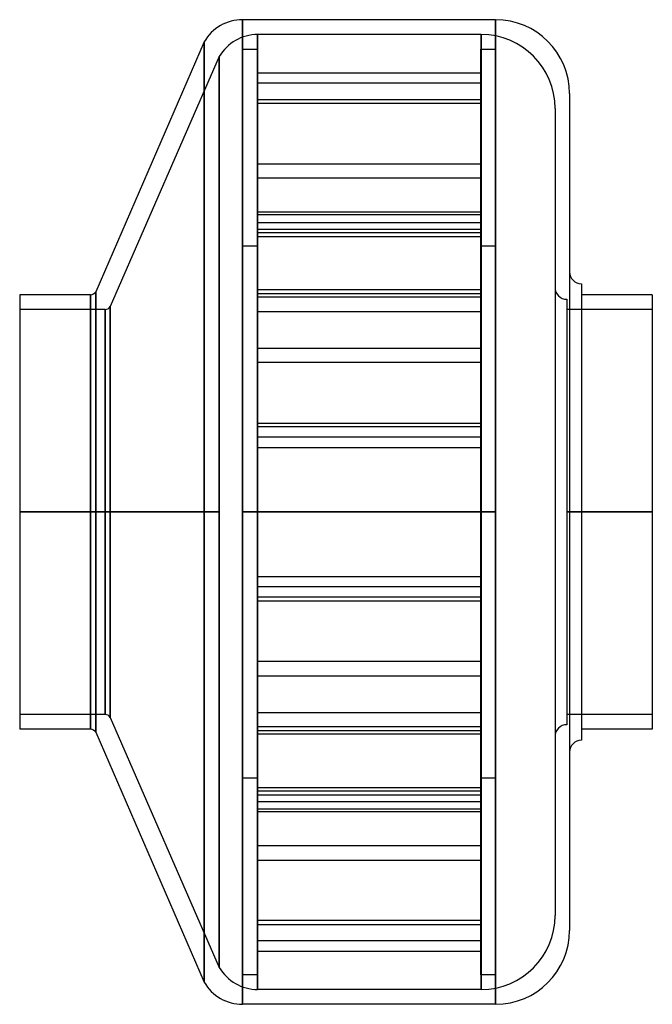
# Model space of a CAD drawing. Header units: millimetres. Extents: x -107 to 107, y -166 to 166.
import ezdxf

# ---------------------------------------------------------------- set-up
doc = ezdxf.new("R2010")
doc.units = ezdxf.units.MM
doc.layers.add('MAIN-1', color=7, linetype='Continuous')
doc.layers.add('MAIN-2', color=7, linetype='Continuous')

msp = doc.modelspace()

# ---------------------------------------------------------------- linework, layer by layer
at = {"layer": 'MAIN-1'}
for p, q in [((-31.6, 166.5), (-31.6, 0)), ((54, 166.5), (-31.6, 166.5)), ((54, 166.5), (54, 0)), ((-44.59, 159), (-81.27, 74.5)), ((-44.59, 159), (-44.59, 0)), ((79, 141.5), (79, -141.5)), ((83, 77.18), (83, 0)), ((-107, 73.5), (-107, 0)), ((-83, 73.5), (-107, 73.5)), ((-83, 73.5), (-83, 0)), ((-81.27, 74.5), (-81.27, 0)), ((107, 73.5), (83, 73.5)), ((107, 73.5), (107, 0)), ((-107, 0), (-107, -73.5)), ((-107, 0), (-83, 0)), ((-83, 0), (-83, -73.5)), ((-81.27, 0), (-44.59, 0)), ((-81.27, 0), (-81.27, -74.5)), ((-44.59, 0), (-44.59, -159)), ((-31.6, 0), (54, 0)), ((-31.6, 0), (-31.6, -166.5)), ((54, 0), (54, -166.5)), ((83, 0), (107, 0)), ((83, 0), (83, -77.18)), ((107, 0), (107, -73.5)), ((-83, -73.5), (-107, -73.5)), ((-81.27, -74.5), (-44.59, -159)), ((107, -73.5), (83, -73.5)), ((54, -166.5), (-31.6, -166.5))]:
    msp.add_line(p, q, dxfattribs=at)
for centre, radius, start, end in [((-31.6, 151.5), 15, 90, 150), ((54, 141.5), 25, 0, 90), ((83, 81.18), 4, 180, 270), ((-83, 75.5), 2, 270, 330), ((-83, -75.5), 2, 30, 90), ((83, -81.18), 4, 90, 180), ((54, -141.5), 25, 270, 0), ((-31.6, -151.5), 15, 210, 270)]:
    msp.add_arc(centre, radius, start, end, dxfattribs=at)
at = {"layer": 'MAIN-2'}
for p, q in [((-31.6, 0), (-31.6, 166.5)), ((54, 0), (54, 166.5)), ((-26.5, 161.5), (-26.5, 0)), ((-26.5, 0), (-26.5, 161.5)), ((49.1, 161.5), (-26.5, 161.5)), ((49.1, 161.5), (49.1, 0)), ((49.1, 0), (49.1, 161.5)), ((-44.59, 0), (-44.59, 159)), ((-39.49, 154), (-76.37, 69.5)), ((-39.49, 154), (-39.49, 0)), ((-39.49, 0), (-39.49, 154)), ((-31.6, 156.5), (-26.6, 156.5)), ((-31.6, -156.5), (-31.6, 156.5)), ((-26.6, 156.5), (-26.6, -156.5)), ((49, -156.5), (49, 156.5)), ((49, 156.5), (54, 156.5)), ((54, 156.5), (54, -156.5)), ((-26.6, 148.51), (49, 148.51)), ((49, 144.98), (-26.6, 144.98)), ((-26.6, 139.51), (49, 139.51)), ((49, 138.21), (-26.6, 138.21)), ((74.1, 136.5), (74.1, -136.5)), ((-26.6, 117.73), (49, 117.73)), ((49, 112.9), (-26.6, 112.9)), ((49, 101.42), (-26.6, 101.42)), ((49, 100.49), (-26.6, 100.49)), ((-26.6, 97.89), (49, 97.89)), ((-26.6, 95.66), (49, 95.66)), ((49, 94.41), (-26.6, 94.41)), ((-26.6, 93.12), (49, 93.12)), ((-26.6, 89.9), (-31.6, 89.9)), ((54, 89.9), (49, 89.9)), ((-83, 0), (-83, 73.5)), ((-81.27, 0), (-81.27, 74.5)), ((49, 75.18), (-26.6, 75.18)), ((-26.6, 73.88), (49, 73.88)), ((49, 72.63), (-26.6, 72.63)), ((78.1, 71.93), (78.1, 0)), ((-78.1, 68.5), (-107, 68.5)), ((-78.1, 0), (-78.1, 68.5)), ((-78.1, 68.5), (-78.1, 0)), ((-76.37, 0), (-76.37, 69.5)), ((-76.37, 69.5), (-76.37, 0)), ((-26.6, 67.8), (49, 67.8)), ((107, 68.5), (78.1, 68.5)), ((-26.6, 55.4), (49, 55.4)), ((49, 50.57), (-26.6, 50.57)), ((-26.6, 30.08), (49, 30.08)), ((49, 28.79), (-26.6, 28.79)), ((49, 25.31), (-26.6, 25.31)), ((-26.6, 21.78), (49, 21.78)), ((-26.6, 21.78), (49, 21.78)), ((-78.1, 0), (-107, 0)), ((-78.1, 0), (-78.1, -68.5)), ((-76.37, 0), (-76.37, -69.5)), ((-39.49, 0), (-76.37, 0)), ((-39.49, 0), (-39.49, -154)), ((-26.5, 0), (-26.5, -161.5)), ((0, 0), (-26.5, 0)), ((0, 0), (0, 0)), ((0, 0), (0, 0)), ((49.1, 0), (0, 0)), ((0, 0), (0, 0)), ((0, 0), (0, 0)), ((0, 0), (0, 0)), ((0, 0), (0, 0)), ((0, 0), (0, 0)), ((0, 0), (0, 0)), ((0, 0), (0, 0)), ((0, 0), (0, 0)), ((0, 0), (0, 0)), ((0, 0), (0, 0)), ((0, 0), (0, 0)), ((0, 0), (0, 0)), ((0, 0), (0, 0)), ((0, 0), (0, 0)), ((0, 0), (0, 0)), ((0, 0), (0, 0)), ((49.1, 0), (49.1, -161.5)), ((107, 0), (78.1, 0)), ((78.1, 0), (78.1, -71.93)), ((-83, 0), (-107, 0)), ((-107, 0), (-78.1, 0)), ((-83, -73.5), (-83, 0)), ((-81.27, -74.5), (-81.27, 0)), ((-44.59, 0), (-81.27, 0)), ((-78.1, -68.5), (-78.1, 0)), ((-76.37, 0), (-39.49, 0)), ((-76.37, -69.5), (-76.37, 0)), ((-44.59, -159), (-44.59, 0)), ((-39.49, -154), (-39.49, 0)), ((-31.6, -166.5), (-31.6, 0)), ((0, 0), (-31.6, 0)), ((-26.5, 0), (0, 0)), ((-26.5, -161.5), (-26.5, 0)), ((54, 0), (0, 0)), ((0, 0), (0, 0)), ((0, 0), (0, 0)), ((0, 0), (0, 0)), ((0, 0), (0, 0)), ((0, 0), (0, 0)), ((0, 0), (0, 0)), ((0, 0), (0, 0)), ((0, 0), (0, 0)), ((0, 0), (0, 0)), ((0, 0), (0, 0)), ((0, 0), (0, 0)), ((0, 0), (0, 0)), ((0, 0), (0, 0)), ((0, 0), (0, 0)), ((0, 0), (0, 0)), ((0, 0), (49.1, 0)), ((0, 0), (0, 0)), ((0, 0), (0, 0)), ((0, 0), (0, 0)), ((0, 0), (0, 0)), ((49.1, -161.5), (49.1, 0)), ((54, -166.5), (54, 0)), ((78.1, 0), (107, 0)), ((107, 0), (83, 0)), ((-26.6, -21.78), (49, -21.78)), ((-26.6, -21.78), (49, -21.78)), ((49, -25.31), (-26.6, -25.31)), ((49, -25.31), (-26.6, -25.31)), ((49, -28.79), (-26.6, -28.79)), ((-26.6, -30.08), (49, -30.08)), ((49, -50.57), (-26.6, -50.57)), ((-26.6, -55.4), (49, -55.4)), ((-78.1, -68.5), (-107, -68.5)), ((-76.37, -69.5), (-39.49, -154)), ((-26.6, -67.8), (49, -67.8)), ((107, -68.5), (78.1, -68.5)), ((49, -72.63), (-26.6, -72.63)), ((-26.6, -73.88), (49, -73.88)), ((49, -75.18), (-26.6, -75.18)), ((-31.6, -89.9), (-26.6, -89.9)), ((49, -89.9), (54, -89.9)), ((-26.6, -93.12), (49, -93.12)), ((49, -94.41), (-26.6, -94.41)), ((-26.6, -95.66), (49, -95.66)), ((-26.6, -97.89), (49, -97.89)), ((49, -100.49), (-26.6, -100.49)), ((49, -101.42), (-26.6, -101.42)), ((49, -112.9), (-26.6, -112.9)), ((-26.6, -117.73), (49, -117.73)), ((49, -138.21), (-26.6, -138.21)), ((-26.6, -139.51), (49, -139.51)), ((49, -144.98), (-26.6, -144.98)), ((-26.6, -148.51), (49, -148.51)), ((-26.6, -156.5), (-31.6, -156.5)), ((54, -156.5), (49, -156.5)), ((49.1, -161.5), (-26.5, -161.5))]:
    msp.add_line(p, q, dxfattribs=at)
for centre, radius, start, end in [((-26.5, 146.5), 15, 90, 150), ((49.1, 136.5), 25, 0, 90), ((78.1, 75.93), 4, 180, 270), ((-78.1, 70.5), 2, 270, 330), ((-78.1, -70.5), 2, 30, 90), ((78.1, -75.93), 4, 90, 180), ((49.1, -136.5), 25, 270, 0), ((-26.5, -146.5), 15, 210, 270)]:
    msp.add_arc(centre, radius, start, end, dxfattribs=at)

doc.saveas('drawing.dxf')
